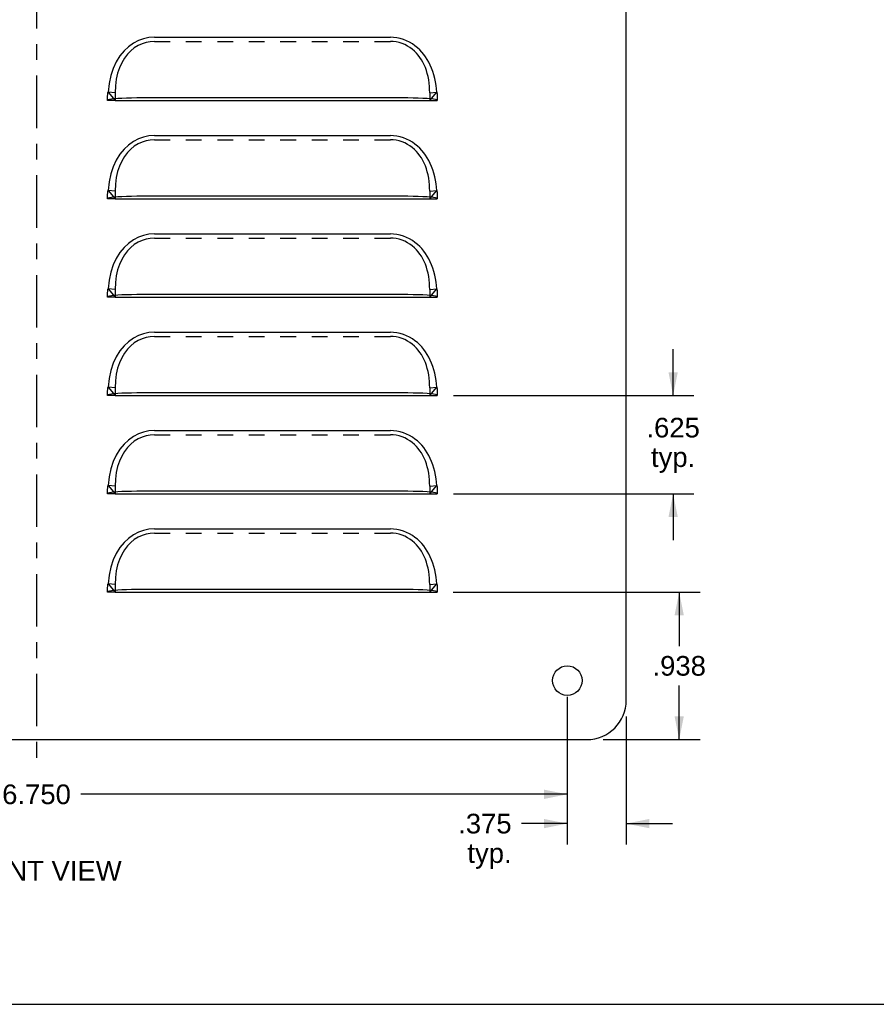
# Model space of a CAD drawing. Header units: inches. Extents: x 0 to 16.2, y 0 to 12.5.
# Tile 2 of 5: x 5.3 to 10.7, y 0 to 6.3. Entities that reach past the tile are written whole.
import ezdxf

# ---------------------------------------------------------------- set-up
doc = ezdxf.new("R2010")
doc.units = ezdxf.units.IN
doc.header["$LTSCALE"] = 0.889706
doc.header["$MEASUREMENT"] = 0
doc.linetypes.add('CENTER', pattern=[0.6, 0.375, -0.075, 0.075, -0.075])
doc.linetypes.add('HIDDEN', pattern=[0.2, 0.1, -0.1])
doc.layers.get('0').update_dxf_attribs({"linetype": 'CONTINUOUS'})
for name, color, linetype in [('DEFAULT_1', 7, 'CENTER'), ('DEFAULT_2', 8, 'HIDDEN'), ('DIMENSIONS', 7, 'CONTINUOUS')]:
    doc.layers.add(name, color=color, linetype=linetype)
doc.styles.get("Standard").update_dxf_attribs({"font": 'arial.ttf'})
doc.dimstyles.new('DIMSTYLE_1', dxfattribs={"dimtxt": 0.125, "dimasz": 0.147059, "dimexe": 0.09, "dimexo": 0.07, "dimgap": 0.0425, "dimtad": 0, "dimtih": 1, "dimtoh": 1, "dimdec": 3, "dimzin": 4, "dimdsep": 46, "dimtxsty": 'Standard', "dimblk": '_FILLED', "dimblk1": '_FILLED', "dimblk2": '_FILLED', "dimcen": 0.09, "dimadec": 3, "dimazin": 1, "dimtfac": 1, "dimtdec": 3, "dimtofl": 0, "dimtmove": 0, "dimatfit": 3, "dimldrblk": '_FILLED', "dimfxl": 0, "dimtolj": 1, "dimtzin": 4, "dimarcsym": 0})

# ---------------------------------------------------------------- blocks, each defined once
blk = doc.blocks.new('_FILLED')
at = {"color": 0, "linetype": 'ByBlock'}
blk.add_solid([(0, 0), (-1, 0.2), (-1, -0.2)], dxfattribs=at)
blk = doc.blocks.new('*D8')
at = {"layer": 'DIMENSIONS', "color": 2, "linetype": 'Continuous'}
for p, q in [((1.9977, 1.9548), (1.9977, 1.2026)), ((8.7477, 1.9548), (8.7477, 1.2026)), ((1.9977, 1.3349), (5.0918, 1.3349)), ((8.7477, 1.3349), (5.6536, 1.3349))]:
    blk.add_line(p, q, dxfattribs=at)
at = {"layer": 'DIMENSIONS', "color": 2, "linetype": 'Continuous', "xscale": 0.1470588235, "yscale": 0.1470588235, "zscale": 0.1470588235, "rotation": 180}
blk.add_blockref('_FILLED', (1.9977, 1.3349), dxfattribs=at)
at = {"layer": 'DIMENSIONS', "color": 2, "linetype": 'Continuous', "xscale": 0.1470588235, "yscale": 0.1470588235, "zscale": 0.1470588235}
blk.add_blockref('_FILLED', (8.7477, 1.3349), dxfattribs=at)
at = {"layer": 'DIMENSIONS', "color": 2, "linetype": 'Continuous', "insert": (5.3727, 1.3974), "char_height": 0.125, "width": 0.436803, "attachment_point": 2, "line_spacing_factor": 0.9}
blk.add_mtext('6.750', dxfattribs=at)
blk = doc.blocks.new('*D9')
at = {"layer": 'DIMENSIONS', "color": 2, "linetype": 'Continuous'}
for p, q in [((8.7477, 1.9548), (8.7477, 1.0162)), ((9.1227, 1.8298), (9.1227, 1.0162)), ((8.7477, 1.1486), (8.4563, 1.1486)), ((9.1227, 1.1486), (9.4168, 1.1486))]:
    blk.add_line(p, q, dxfattribs=at)
at = {"layer": 'DIMENSIONS', "color": 2, "linetype": 'Continuous', "xscale": 0.1470588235, "yscale": 0.1470588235, "zscale": 0.1470588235}
blk.add_blockref('_FILLED', (8.7477, 1.1486), dxfattribs=at)
at = {"layer": 'DIMENSIONS', "color": 2, "linetype": 'Continuous', "xscale": 0.1470588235, "yscale": 0.1470588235, "zscale": 0.1470588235, "rotation": 180}
blk.add_blockref('_FILLED', (9.1227, 1.1486), dxfattribs=at)
at = {"layer": 'DIMENSIONS', "color": 2, "linetype": 'Continuous', "insert": (8.3938, 1.2111), "char_height": 0.125, "width": 0.339684, "attachment_point": 3, "line_spacing_factor": 0.9}
blk.add_mtext('.375\\Ptyp.', dxfattribs=at)
blk = doc.blocks.new('*D10')
at = {"layer": 'DIMENSIONS', "color": 2, "linetype": 'Continuous'}
for p, q in [((8.0218, 2.6202), (9.5916, 2.6202)), ((9.4593, 2.6202), (9.4593, 2.2765)), ((9.4593, 1.6827), (9.4593, 2.0265)), ((8.9757, 1.6827), (9.5916, 1.6827))]:
    blk.add_line(p, q, dxfattribs=at)
at = {"layer": 'DIMENSIONS', "color": 2, "linetype": 'Continuous', "xscale": 0.1470588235, "yscale": 0.1470588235, "zscale": 0.1470588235}
for p, rotation in [((9.4593, 2.6202), 90), ((9.4593, 1.6827), 270)]:
    blk.add_blockref('_FILLED', p, dxfattribs=dict(at, rotation=rotation))
at = {"layer": 'DIMENSIONS', "color": 2, "linetype": 'Continuous', "insert": (9.4593, 2.214), "char_height": 0.125, "width": 0.339684, "attachment_point": 2, "line_spacing_factor": 0.9}
blk.add_mtext('.938', dxfattribs=at)
blk = doc.blocks.new('*D11')
at = {"layer": 'DIMENSIONS', "color": 2, "linetype": 'Continuous'}
for p, q in [((9.4207, 3.8702), (9.4207, 4.1643)), ((8.0237, 3.8702), (9.553, 3.8702)), ((8.0237, 3.2452), (9.553, 3.2452)), ((9.4207, 3.2452), (9.4207, 2.9511))]:
    blk.add_line(p, q, dxfattribs=at)
at = {"layer": 'DIMENSIONS', "color": 2, "linetype": 'Continuous', "xscale": 0.1470588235, "yscale": 0.1470588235, "zscale": 0.1470588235}
for p, rotation in [((9.4207, 3.8702), 270), ((9.4207, 3.2452), 90)]:
    blk.add_blockref('_FILLED', p, dxfattribs=dict(at, rotation=rotation))
at = {"layer": 'DIMENSIONS', "color": 2, "linetype": 'Continuous', "insert": (9.4207, 3.728), "char_height": 0.125, "width": 0.339684, "attachment_point": 2, "line_spacing_factor": 0.9}
blk.add_mtext('.625\\Ptyp.', dxfattribs=at)

msp = doc.modelspace()

# ---------------------------------------------------------------- linework, layer by layer
at = {"color": 3, "linetype": 'Continuous'}
for p, q in [((9.1227, 1.9327), (9.1227, 9.3077)), ((6.1227, 6.1468), (7.6227, 6.1468)), ((6.1227, 5.762), (6.0476, 5.7617)), ((5.8493, 5.7536), (5.8359, 5.7513)), ((5.8674, 5.7556), (5.8493, 5.7536)), ((5.8897, 5.7572), (5.8674, 5.7556)), ((7.8781, 5.7556), (7.8558, 5.7572)), ((6.1227, 5.5218), (7.6227, 5.5218)), ((5.8897, 5.1322), (5.8674, 5.1306)), ((6.1227, 5.137), (6.0476, 5.1367)), ((7.8781, 5.1306), (7.8558, 5.1322)), ((5.8493, 5.1286), (5.8359, 5.1263)), ((5.8674, 5.1306), (5.8493, 5.1286)), ((6.1227, 4.8968), (7.6227, 4.8968)), ((5.8897, 4.5072), (5.8674, 4.5056)), ((6.1227, 4.512), (6.0476, 4.5117)), ((7.8781, 4.5056), (7.8558, 4.5072)), ((5.8493, 4.5036), (5.8359, 4.5013)), ((5.8674, 4.5056), (5.8493, 4.5036)), ((6.1227, 4.2718), (7.6227, 4.2718)), ((5.8674, 3.8806), (5.8493, 3.8786)), ((5.8897, 3.8822), (5.8674, 3.8806)), ((6.1227, 3.887), (6.0476, 3.8867)), ((7.8781, 3.8806), (7.8558, 3.8822)), ((5.8493, 3.8786), (5.8359, 3.8763)), ((6.1227, 3.6468), (7.6227, 3.6468)), ((5.8674, 3.2556), (5.8493, 3.2536)), ((5.8897, 3.2572), (5.8674, 3.2556)), ((6.1227, 3.262), (6.0476, 3.2617)), ((7.8781, 3.2556), (7.8558, 3.2572)), ((5.8493, 3.2536), (5.8359, 3.2513)), ((6.1227, 3.0218), (7.6227, 3.0218)), ((5.8674, 2.6306), (5.8493, 2.6286)), ((5.8897, 2.6322), (5.8674, 2.6306)), ((6.1227, 2.637), (6.0476, 2.6367)), ((7.8781, 2.6306), (7.8558, 2.6322)), ((5.8493, 2.6286), (5.8359, 2.6263)), ((1.8727, 1.6827), (8.8727, 1.6827))]:
    msp.add_line(p, q, dxfattribs=at)
at = {"color": 7, "linetype": 'Continuous'}
for p, q in [((5.8727, 5.7452), (7.8727, 5.7452)), ((5.8727, 5.1202), (7.8727, 5.1202)), ((5.8727, 4.4952), (7.8727, 4.4952)), ((5.8727, 3.8702), (7.8727, 3.8702)), ((5.8727, 3.2452), (7.8727, 3.2452)), ((5.8727, 2.6202), (7.8727, 2.6202)), ((0, 0), (16.1765, 0))]:
    msp.add_line(p, q, dxfattribs=at)
at = {"color": 3, "linetype": 'Continuous'}
for points in [[(6.1227, 6.1468), (6.0877, 6.1444), (6.0536, 6.1371), (6.0204, 6.1252), (5.9884, 6.1084), (5.9578, 6.0866), (5.9292, 6.0599), (5.9031, 6.028), (5.88, 5.9911), (5.8606, 5.9493), (5.8451, 5.9028), (5.8341, 5.8523), (5.8275, 5.7975)], [(7.918, 5.7975), (7.916, 5.8191), (7.9131, 5.841), (7.9094, 5.8633), (7.9047, 5.8857), (7.899, 5.9078), (7.8923, 5.9293), (7.8847, 5.95), (7.8762, 5.9698), (7.867, 5.9883), (7.857, 6.0059), (7.8463, 6.0225), (7.8347, 6.0382), (7.8224, 6.0531), (7.8091, 6.0672), (7.7948, 6.0806), (7.7793, 6.0931), (7.7626, 6.1048), (7.7446, 6.1155), (7.7255, 6.1249), (7.7056, 6.1328), (7.685, 6.1389), (7.6641, 6.1434), (7.6434, 6.146), (7.6227, 6.1468)], [(6.0476, 5.7617), (6.0115, 5.7612), (5.9772, 5.7606), (5.9451, 5.7597), (5.9157, 5.7586), (5.8897, 5.7572)], [(7.8558, 5.7572), (7.8298, 5.7586), (7.8004, 5.7597), (7.7682, 5.7606), (7.7339, 5.7612), (7.6979, 5.7617), (7.6606, 5.7619), (6.1227, 5.762)], [(5.8359, 5.7513), (5.8276, 5.7487), (5.8247, 5.7452)], [(7.9095, 5.7513), (7.8961, 5.7536), (7.8781, 5.7556)], [(7.9207, 5.7452), (7.9179, 5.7487), (7.9095, 5.7513)], [(6.1227, 5.5218), (6.0877, 5.5194), (6.0536, 5.5121), (6.0204, 5.5002), (5.9884, 5.4834), (5.9578, 5.4616), (5.9292, 5.4349), (5.9031, 5.403), (5.88, 5.3661), (5.8606, 5.3243), (5.8451, 5.2778), (5.8341, 5.2273), (5.8275, 5.1725)], [(7.918, 5.1725), (7.916, 5.1941), (7.9131, 5.216), (7.9094, 5.2383), (7.9047, 5.2607), (7.899, 5.2828), (7.8923, 5.3043), (7.8847, 5.325), (7.8762, 5.3448), (7.867, 5.3633), (7.857, 5.3809), (7.8463, 5.3975), (7.8347, 5.4132), (7.8224, 5.4281), (7.8091, 5.4422), (7.7948, 5.4556), (7.7793, 5.4681), (7.7626, 5.4798), (7.7446, 5.4905), (7.7255, 5.4999), (7.7056, 5.5078), (7.685, 5.5139), (7.6641, 5.5184), (7.6434, 5.521), (7.6227, 5.5218)], [(6.0476, 5.1367), (6.0115, 5.1362), (5.9772, 5.1356), (5.9451, 5.1347), (5.9157, 5.1336), (5.8897, 5.1322)], [(7.8558, 5.1322), (7.8298, 5.1336), (7.8004, 5.1347), (7.7682, 5.1356), (7.7339, 5.1362), (7.6979, 5.1367), (7.6606, 5.1369), (6.1227, 5.137)], [(5.8359, 5.1263), (5.8276, 5.1237), (5.8247, 5.1202)], [(7.9095, 5.1263), (7.8961, 5.1286), (7.8781, 5.1306)], [(7.9207, 5.1202), (7.9179, 5.1237), (7.9095, 5.1263)], [(6.1227, 4.8968), (6.0877, 4.8944), (6.0536, 4.8871), (6.0204, 4.8752), (5.9884, 4.8584), (5.9578, 4.8366), (5.9292, 4.8099), (5.9031, 4.778), (5.88, 4.7411), (5.8606, 4.6993), (5.8451, 4.6528), (5.8341, 4.6023), (5.8275, 4.5475)], [(7.918, 4.5475), (7.916, 4.5691), (7.9131, 4.591), (7.9094, 4.6133), (7.9047, 4.6357), (7.899, 4.6578), (7.8923, 4.6793), (7.8847, 4.7), (7.8762, 4.7198), (7.867, 4.7383), (7.857, 4.7559), (7.8463, 4.7725), (7.8347, 4.7882), (7.8224, 4.8031), (7.8091, 4.8172), (7.7948, 4.8306), (7.7793, 4.8431), (7.7626, 4.8548), (7.7446, 4.8655), (7.7255, 4.8749), (7.7056, 4.8828), (7.685, 4.8889), (7.6641, 4.8934), (7.6434, 4.896), (7.6227, 4.8968)], [(6.0476, 4.5117), (6.0115, 4.5112), (5.9772, 4.5106), (5.9451, 4.5097), (5.9157, 4.5086), (5.8897, 4.5072)], [(7.8558, 4.5072), (7.8298, 4.5086), (7.8004, 4.5097), (7.7682, 4.5106), (7.7339, 4.5112), (7.6979, 4.5117), (7.6606, 4.5119), (6.1227, 4.512)], [(5.8359, 4.5013), (5.8276, 4.4987), (5.8247, 4.4952)], [(7.9095, 4.5013), (7.8961, 4.5036), (7.8781, 4.5056)], [(7.9207, 4.4952), (7.9179, 4.4987), (7.9095, 4.5013)], [(6.1227, 4.2718), (6.0877, 4.2694), (6.0536, 4.2621), (6.0204, 4.2502), (5.9884, 4.2334), (5.9578, 4.2116), (5.9292, 4.1849), (5.9031, 4.153), (5.88, 4.1161), (5.8606, 4.0743), (5.8451, 4.0278), (5.8341, 3.9773), (5.8275, 3.9225)], [(7.918, 3.9225), (7.916, 3.9441), (7.9131, 3.966), (7.9094, 3.9883), (7.9047, 4.0107), (7.899, 4.0328), (7.8923, 4.0543), (7.8847, 4.075), (7.8762, 4.0948), (7.867, 4.1133), (7.857, 4.1309), (7.8463, 4.1475), (7.8347, 4.1632), (7.8224, 4.1781), (7.8091, 4.1922), (7.7948, 4.2056), (7.7793, 4.2181), (7.7626, 4.2298), (7.7446, 4.2405), (7.7255, 4.2499), (7.7056, 4.2578), (7.685, 4.2639), (7.6641, 4.2684), (7.6434, 4.271), (7.6227, 4.2718)], [(6.0476, 3.8867), (6.0115, 3.8862), (5.9772, 3.8856), (5.9451, 3.8847), (5.9157, 3.8836), (5.8897, 3.8822)], [(7.8558, 3.8822), (7.8298, 3.8836), (7.8004, 3.8847), (7.7682, 3.8856), (7.7339, 3.8862), (7.6979, 3.8867), (7.6606, 3.8869), (6.1227, 3.887)], [(7.9095, 3.8763), (7.8961, 3.8786), (7.8781, 3.8806)], [(5.8359, 3.8763), (5.8276, 3.8737), (5.8247, 3.8702)], [(7.9207, 3.8702), (7.9179, 3.8737), (7.9095, 3.8763)], [(6.1227, 3.6468), (6.0877, 3.6444), (6.0536, 3.6371), (6.0204, 3.6252), (5.9884, 3.6084), (5.9578, 3.5866), (5.9292, 3.5599), (5.9031, 3.528), (5.88, 3.4911), (5.8606, 3.4493), (5.8451, 3.4028), (5.8341, 3.3523), (5.8275, 3.2975)], [(7.918, 3.2975), (7.916, 3.3191), (7.9131, 3.341), (7.9094, 3.3633), (7.9047, 3.3857), (7.899, 3.4078), (7.8923, 3.4293), (7.8847, 3.45), (7.8762, 3.4698), (7.867, 3.4883), (7.857, 3.5059), (7.8463, 3.5225), (7.8347, 3.5382), (7.8224, 3.5531), (7.8091, 3.5672), (7.7948, 3.5806), (7.7793, 3.5931), (7.7626, 3.6048), (7.7446, 3.6155), (7.7255, 3.6249), (7.7056, 3.6328), (7.685, 3.6389), (7.6641, 3.6434), (7.6434, 3.646), (7.6227, 3.6468)], [(6.0476, 3.2617), (6.0115, 3.2612), (5.9772, 3.2606), (5.9451, 3.2597), (5.9157, 3.2586), (5.8897, 3.2572)], [(7.8558, 3.2572), (7.8298, 3.2586), (7.8004, 3.2597), (7.7682, 3.2606), (7.7339, 3.2612), (7.6979, 3.2617), (7.6606, 3.2619), (6.1227, 3.262)], [(7.9095, 3.2513), (7.8961, 3.2536), (7.8781, 3.2556)], [(5.8359, 3.2513), (5.8276, 3.2487), (5.8247, 3.2452)], [(7.9207, 3.2452), (7.9179, 3.2487), (7.9095, 3.2513)], [(6.1227, 3.0218), (6.0877, 3.0194), (6.0536, 3.0121), (6.0204, 3.0002), (5.9884, 2.9834), (5.9578, 2.9616), (5.9292, 2.9349), (5.9031, 2.903), (5.88, 2.8661), (5.8606, 2.8243), (5.8451, 2.7778), (5.8341, 2.7273), (5.8275, 2.6725)], [(7.918, 2.6725), (7.916, 2.6941), (7.9131, 2.716), (7.9094, 2.7383), (7.9047, 2.7607), (7.899, 2.7828), (7.8923, 2.8043), (7.8847, 2.825), (7.8762, 2.8448), (7.867, 2.8633), (7.857, 2.8809), (7.8463, 2.8975), (7.8347, 2.9132), (7.8224, 2.9281), (7.8091, 2.9422), (7.7948, 2.9556), (7.7793, 2.9681), (7.7626, 2.9798), (7.7446, 2.9905), (7.7255, 2.9999), (7.7056, 3.0078), (7.685, 3.0139), (7.6641, 3.0184), (7.6434, 3.021), (7.6227, 3.0218)], [(6.0476, 2.6367), (6.0115, 2.6362), (5.9772, 2.6356), (5.9451, 2.6347), (5.9157, 2.6336), (5.8897, 2.6322)], [(7.8558, 2.6322), (7.8298, 2.6336), (7.8004, 2.6347), (7.7682, 2.6356), (7.7339, 2.6362), (7.6979, 2.6367), (7.6606, 2.6369), (6.1227, 2.637)], [(7.9095, 2.6263), (7.8961, 2.6286), (7.8781, 2.6306)], [(5.8359, 2.6263), (5.8276, 2.6237), (5.8247, 2.6202)], [(7.9207, 2.6202), (7.9179, 2.6237), (7.9095, 2.6263)]]:
    msp.add_lwpolyline(points, dxfattribs=at)
msp.add_circle((8.7477, 2.0577), 0.0938, dxfattribs=at)
msp.add_arc((8.8727, 1.9327), 0.25, 270, 360, dxfattribs=at)
at = {"layer": 'DEFAULT_1', "color": 2, "linetype": 'CENTER'}
msp.add_line((5.3727, 9.7048), (5.3727, 1.5357), dxfattribs=at)
at = {"layer": 'DEFAULT_2', "color": 8, "linetype": 'HIDDEN'}
for p, q in [((6.1227, 6.1202), (7.6227, 6.1202)), ((5.8727, 5.7939), (5.8275, 5.7975)), ((5.8275, 5.7975), (5.8727, 5.7452)), ((5.8727, 5.7939), (5.8727, 5.7452)), ((7.8727, 5.7939), (7.918, 5.7975)), ((7.8727, 5.7452), (7.918, 5.7975)), ((7.8727, 5.7939), (7.8727, 5.7452)), ((7.9207, 5.7671), (7.9207, 5.7452)), ((5.8727, 5.7452), (5.8247, 5.7452)), ((7.8727, 5.7452), (7.9207, 5.7452)), ((6.1227, 5.4952), (7.6227, 5.4952)), ((5.8727, 5.1689), (5.8275, 5.1725)), ((5.8275, 5.1725), (5.8727, 5.1202)), ((5.8727, 5.1689), (5.8727, 5.1202)), ((7.8727, 5.1689), (7.918, 5.1725)), ((7.8727, 5.1202), (7.918, 5.1725)), ((7.8727, 5.1689), (7.8727, 5.1202)), ((7.9207, 5.1421), (7.9207, 5.1202)), ((5.8727, 5.1202), (5.8247, 5.1202)), ((7.8727, 5.1202), (7.9207, 5.1202)), ((6.1227, 4.8702), (7.6227, 4.8702)), ((5.8727, 4.5439), (5.8275, 4.5475)), ((5.8275, 4.5475), (5.8727, 4.4952)), ((5.8727, 4.5439), (5.8727, 4.4952)), ((7.8727, 4.5439), (7.918, 4.5475)), ((7.8727, 4.4952), (7.918, 4.5475)), ((7.8727, 4.5439), (7.8727, 4.4952)), ((7.9207, 4.5171), (7.9207, 4.4952)), ((5.8727, 4.4952), (5.8247, 4.4952)), ((7.8727, 4.4952), (7.9207, 4.4952)), ((6.1227, 4.2452), (7.6227, 4.2452)), ((5.8727, 3.9189), (5.8275, 3.9225)), ((5.8275, 3.9225), (5.8727, 3.8702)), ((5.8727, 3.9189), (5.8727, 3.8702)), ((7.8727, 3.9189), (7.918, 3.9225)), ((7.8727, 3.8702), (7.918, 3.9225)), ((7.8727, 3.9189), (7.8727, 3.8702)), ((7.9207, 3.8921), (7.9207, 3.8702)), ((5.8727, 3.8702), (5.8247, 3.8702)), ((7.8727, 3.8702), (7.9207, 3.8702)), ((6.1227, 3.6202), (7.6227, 3.6202)), ((5.8727, 3.2939), (5.8275, 3.2975)), ((5.8275, 3.2975), (5.8727, 3.2452)), ((5.8727, 3.2939), (5.8727, 3.2452)), ((7.8727, 3.2939), (7.918, 3.2975)), ((7.8727, 3.2452), (7.918, 3.2975)), ((7.8727, 3.2939), (7.8727, 3.2452)), ((7.9207, 3.2671), (7.9207, 3.2452)), ((5.8727, 3.2452), (5.8247, 3.2452)), ((7.8727, 3.2452), (7.9207, 3.2452)), ((6.1227, 2.9952), (7.6227, 2.9952)), ((5.8727, 2.6689), (5.8275, 2.6725)), ((5.8275, 2.6725), (5.8727, 2.6202)), ((5.8727, 2.6689), (5.8727, 2.6202)), ((7.8727, 2.6689), (7.918, 2.6725)), ((7.8727, 2.6202), (7.918, 2.6725)), ((7.8727, 2.6689), (7.8727, 2.6202)), ((7.9207, 2.6421), (7.9207, 2.6202)), ((5.8727, 2.6202), (5.8247, 2.6202)), ((7.8727, 2.6202), (7.9207, 2.6202))]:
    msp.add_line(p, q, dxfattribs=at)
for points in [[(6.1227, 6.1202), (6.0958, 6.1185), (6.0695, 6.1135), (6.0436, 6.1052), (6.0185, 6.0935), (5.9945, 6.0786), (5.9718, 6.0603), (5.9506, 6.0386), (5.9313, 6.0135), (5.9142, 5.9849), (5.8997, 5.953), (5.888, 5.9179), (5.8795, 5.8796), (5.8745, 5.8383), (5.8727, 5.7939)], [(7.8727, 5.7939), (7.8725, 5.8139), (7.8713, 5.8342), (7.8694, 5.855), (7.8665, 5.8758), (7.8626, 5.8965), (7.8577, 5.9168), (7.8519, 5.9362), (7.8451, 5.9548), (7.8375, 5.9723), (7.8292, 5.9888), (7.8201, 6.0044), (7.8102, 6.0191), (7.7995, 6.0331), (7.7879, 6.0462), (7.7754, 6.0587), (7.7619, 6.0703), (7.7471, 6.0812), (7.7313, 6.0911), (7.7144, 6.0998), (7.6967, 6.1071), (7.6784, 6.1129), (7.6598, 6.117), (7.6413, 6.1194), (7.6227, 6.1202)], [(5.8247, 5.7452), (5.8247, 5.7666), (5.8248, 5.7692), (5.8248, 5.7719), (5.8249, 5.7746), (5.8249, 5.7773), (5.8251, 5.7799), (5.8252, 5.7824), (5.8254, 5.7848), (5.8257, 5.7872), (5.826, 5.7894), (5.8263, 5.7916), (5.8267, 5.7937), (5.827, 5.7957), (5.8275, 5.7975)], [(7.918, 5.7975), (7.9184, 5.7958), (7.9187, 5.7941), (7.9191, 5.7922), (7.9194, 5.7903), (7.9197, 5.7883), (7.9199, 5.7862), (7.9201, 5.784), (7.9203, 5.7817), (7.9204, 5.7793), (7.9205, 5.7767), (7.9206, 5.7739), (7.9207, 5.7707), (7.9207, 5.7671)], [(6.1227, 5.4952), (6.0958, 5.4935), (6.0695, 5.4885), (6.0436, 5.4802), (6.0185, 5.4685), (5.9945, 5.4536), (5.9718, 5.4353), (5.9506, 5.4136), (5.9313, 5.3885), (5.9142, 5.3599), (5.8997, 5.328), (5.888, 5.2929), (5.8795, 5.2546), (5.8745, 5.2133), (5.8727, 5.1689)], [(7.8727, 5.1689), (7.8725, 5.1889), (7.8713, 5.2092), (7.8694, 5.23), (7.8665, 5.2508), (7.8626, 5.2715), (7.8577, 5.2918), (7.8519, 5.3112), (7.8451, 5.3298), (7.8375, 5.3473), (7.8292, 5.3638), (7.8201, 5.3794), (7.8102, 5.3941), (7.7995, 5.4081), (7.7879, 5.4212), (7.7754, 5.4337), (7.7619, 5.4453), (7.7471, 5.4562), (7.7313, 5.4661), (7.7144, 5.4748), (7.6967, 5.4821), (7.6784, 5.4879), (7.6598, 5.492), (7.6413, 5.4944), (7.6227, 5.4952)], [(5.8247, 5.1202), (5.8247, 5.1416), (5.8248, 5.1442), (5.8248, 5.1469), (5.8249, 5.1496), (5.8249, 5.1523), (5.8251, 5.1549), (5.8252, 5.1574), (5.8254, 5.1598), (5.8257, 5.1622), (5.826, 5.1644), (5.8263, 5.1666), (5.8267, 5.1687), (5.827, 5.1707), (5.8275, 5.1725)], [(7.918, 5.1725), (7.9184, 5.1708), (7.9187, 5.1691), (7.9191, 5.1672), (7.9194, 5.1653), (7.9197, 5.1633), (7.9199, 5.1612), (7.9201, 5.159), (7.9203, 5.1567), (7.9204, 5.1543), (7.9205, 5.1517), (7.9206, 5.1489), (7.9207, 5.1457), (7.9207, 5.1421)], [(6.1227, 4.8702), (6.0958, 4.8685), (6.0695, 4.8635), (6.0436, 4.8552), (6.0185, 4.8435), (5.9945, 4.8286), (5.9718, 4.8103), (5.9506, 4.7886), (5.9313, 4.7635), (5.9142, 4.7349), (5.8997, 4.703), (5.888, 4.6679), (5.8795, 4.6296), (5.8745, 4.5883), (5.8727, 4.5439)], [(7.8727, 4.5439), (7.8725, 4.5639), (7.8713, 4.5842), (7.8694, 4.605), (7.8665, 4.6258), (7.8626, 4.6465), (7.8577, 4.6668), (7.8519, 4.6862), (7.8451, 4.7048), (7.8375, 4.7223), (7.8292, 4.7388), (7.8201, 4.7544), (7.8102, 4.7691), (7.7995, 4.7831), (7.7879, 4.7962), (7.7754, 4.8087), (7.7619, 4.8203), (7.7471, 4.8312), (7.7313, 4.8411), (7.7144, 4.8498), (7.6967, 4.8571), (7.6784, 4.8629), (7.6598, 4.867), (7.6413, 4.8694), (7.6227, 4.8702)], [(5.8247, 4.4952), (5.8247, 4.5166), (5.8248, 4.5192), (5.8248, 4.5219), (5.8249, 4.5246), (5.8249, 4.5273), (5.8251, 4.5299), (5.8252, 4.5324), (5.8254, 4.5348), (5.8257, 4.5372), (5.826, 4.5394), (5.8263, 4.5416), (5.8267, 4.5437), (5.827, 4.5457), (5.8275, 4.5475)], [(7.918, 4.5475), (7.9184, 4.5458), (7.9187, 4.5441), (7.9191, 4.5422), (7.9194, 4.5403), (7.9197, 4.5383), (7.9199, 4.5362), (7.9201, 4.534), (7.9203, 4.5317), (7.9204, 4.5293), (7.9205, 4.5267), (7.9206, 4.5239), (7.9207, 4.5207), (7.9207, 4.5171)], [(6.1227, 4.2452), (6.0958, 4.2435), (6.0695, 4.2385), (6.0436, 4.2302), (6.0185, 4.2185), (5.9945, 4.2036), (5.9718, 4.1853), (5.9506, 4.1636), (5.9313, 4.1385), (5.9142, 4.1099), (5.8997, 4.078), (5.888, 4.0429), (5.8795, 4.0046), (5.8745, 3.9633), (5.8727, 3.9189)], [(7.8727, 3.9189), (7.8725, 3.9389), (7.8713, 3.9592), (7.8694, 3.98), (7.8665, 4.0008), (7.8626, 4.0215), (7.8577, 4.0418), (7.8519, 4.0612), (7.8451, 4.0798), (7.8375, 4.0973), (7.8292, 4.1138), (7.8201, 4.1294), (7.8102, 4.1441), (7.7995, 4.1581), (7.7879, 4.1712), (7.7754, 4.1837), (7.7619, 4.1953), (7.7471, 4.2062), (7.7313, 4.2161), (7.7144, 4.2248), (7.6967, 4.2321), (7.6784, 4.2379), (7.6598, 4.242), (7.6413, 4.2444), (7.6227, 4.2452)], [(5.8247, 3.8702), (5.8247, 3.8916), (5.8248, 3.8942), (5.8248, 3.8969), (5.8249, 3.8996), (5.8249, 3.9023), (5.8251, 3.9049), (5.8252, 3.9074), (5.8254, 3.9098), (5.8257, 3.9122), (5.826, 3.9144), (5.8263, 3.9166), (5.8267, 3.9187), (5.827, 3.9207), (5.8275, 3.9225)], [(7.918, 3.9225), (7.9184, 3.9208), (7.9187, 3.9191), (7.9191, 3.9172), (7.9194, 3.9153), (7.9197, 3.9133), (7.9199, 3.9112), (7.9201, 3.909), (7.9203, 3.9067), (7.9204, 3.9043), (7.9205, 3.9017), (7.9206, 3.8989), (7.9207, 3.8957), (7.9207, 3.8921)], [(6.1227, 3.6202), (6.0958, 3.6185), (6.0695, 3.6135), (6.0436, 3.6052), (6.0185, 3.5935), (5.9945, 3.5786), (5.9718, 3.5603), (5.9506, 3.5386), (5.9313, 3.5135), (5.9142, 3.4849), (5.8997, 3.453), (5.888, 3.4179), (5.8795, 3.3796), (5.8745, 3.3383), (5.8727, 3.2939)], [(7.8727, 3.2939), (7.8725, 3.3139), (7.8713, 3.3342), (7.8694, 3.355), (7.8665, 3.3758), (7.8626, 3.3965), (7.8577, 3.4168), (7.8519, 3.4362), (7.8451, 3.4548), (7.8375, 3.4723), (7.8292, 3.4888), (7.8201, 3.5044), (7.8102, 3.5191), (7.7995, 3.5331), (7.7879, 3.5462), (7.7754, 3.5587), (7.7619, 3.5703), (7.7471, 3.5812), (7.7313, 3.5911), (7.7144, 3.5998), (7.6967, 3.6071), (7.6784, 3.6129), (7.6598, 3.617), (7.6413, 3.6194), (7.6227, 3.6202)], [(5.8247, 3.2452), (5.8247, 3.2666), (5.8248, 3.2692), (5.8248, 3.2719), (5.8249, 3.2746), (5.8249, 3.2773), (5.8251, 3.2799), (5.8252, 3.2824), (5.8254, 3.2848), (5.8257, 3.2872), (5.826, 3.2894), (5.8263, 3.2916), (5.8267, 3.2937), (5.827, 3.2957), (5.8275, 3.2975)], [(7.918, 3.2975), (7.9184, 3.2958), (7.9187, 3.2941), (7.9191, 3.2922), (7.9194, 3.2903), (7.9197, 3.2883), (7.9199, 3.2862), (7.9201, 3.284), (7.9203, 3.2817), (7.9204, 3.2793), (7.9205, 3.2767), (7.9206, 3.2739), (7.9207, 3.2707), (7.9207, 3.2671)], [(6.1227, 2.9952), (6.0958, 2.9935), (6.0695, 2.9885), (6.0436, 2.9802), (6.0185, 2.9685), (5.9945, 2.9536), (5.9718, 2.9353), (5.9506, 2.9136), (5.9313, 2.8885), (5.9142, 2.8599), (5.8997, 2.828), (5.888, 2.7929), (5.8795, 2.7546), (5.8745, 2.7133), (5.8727, 2.6689)], [(7.8727, 2.6689), (7.8725, 2.6889), (7.8713, 2.7092), (7.8694, 2.73), (7.8665, 2.7508), (7.8626, 2.7715), (7.8577, 2.7918), (7.8519, 2.8112), (7.8451, 2.8298), (7.8375, 2.8473), (7.8292, 2.8638), (7.8201, 2.8794), (7.8102, 2.8941), (7.7995, 2.9081), (7.7879, 2.9212), (7.7754, 2.9337), (7.7619, 2.9453), (7.7471, 2.9562), (7.7313, 2.9661), (7.7144, 2.9748), (7.6967, 2.9821), (7.6784, 2.9879), (7.6598, 2.992), (7.6413, 2.9944), (7.6227, 2.9952)], [(5.8247, 2.6202), (5.8247, 2.6416), (5.8248, 2.6442), (5.8248, 2.6469), (5.8249, 2.6496), (5.8249, 2.6523), (5.8251, 2.6549), (5.8252, 2.6574), (5.8254, 2.6598), (5.8257, 2.6622), (5.826, 2.6644), (5.8263, 2.6666), (5.8267, 2.6687), (5.827, 2.6707), (5.8275, 2.6725)], [(7.918, 2.6725), (7.9184, 2.6708), (7.9187, 2.6691), (7.9191, 2.6672), (7.9194, 2.6653), (7.9197, 2.6633), (7.9199, 2.6612), (7.9201, 2.659), (7.9203, 2.6567), (7.9204, 2.6543), (7.9205, 2.6517), (7.9206, 2.6489), (7.9207, 2.6457), (7.9207, 2.6421)]]:
    msp.add_lwpolyline(points, dxfattribs=at)

# ---------------------------------------------------------------- texts
at = {"layer": 'DIMENSIONS', "color": 2, "linetype": 'Continuous', "insert": (5.3663, 0.9115), "char_height": 0.125, "width": 1.093866, "attachment_point": 2, "line_spacing_factor": 0.9}
msp.add_mtext('FRONT VIEW', dxfattribs=at)

# ---------------------------------------------------------------- dimensions: what is measured, and where the dimension line sits
at = {"layer": 'DIMENSIONS', "color": 2, "linetype": 'Continuous'}
for base, p1, p2, angle, picture, middle in [((9.4207, 3.8702), (7.9537, 3.2452), (7.9537, 3.8702), 90, '*D11', (9.4207, 3.5718)), ((8.7477, 1.1486), (9.1227, 1.8998), (8.7477, 2.0248), 180, '*D9', (8.2239, 1.0548))]:
    dim = msp.add_linear_dim(base=base, p1=p1, p2=p2, angle=angle, text='<>\\Ptyp.', dimstyle='DIMSTYLE_1', dxfattribs=at)
    dim.commit()
    dim.dimension.update_dxf_attribs({"geometry": picture, "text_midpoint": middle, "dimtype": 160})
dim = msp.add_linear_dim(base=(9.4592558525, 2.6202179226), p1=(8.9056663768, 1.6827179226), p2=(7.9517586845, 2.6202179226), angle=90, dimstyle='DIMSTYLE_1', dxfattribs=at)
dim.commit()
dim.dimension.update_dxf_attribs({"geometry": '*D10', "text_midpoint": (9.4625787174, 2.150770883), "dimtype": 160})
dim = msp.add_linear_dim(base=(8.7477, 1.3349), p1=(1.9977, 2.0248), p2=(8.7477, 2.0248), dimstyle='DIMSTYLE_1', dxfattribs=at)
dim.commit()
dim.dimension.update_dxf_attribs({"geometry": '*D8', "text_midpoint": (5.3718, 1.3342), "dimtype": 160})

doc.saveas('drawing.dxf')
